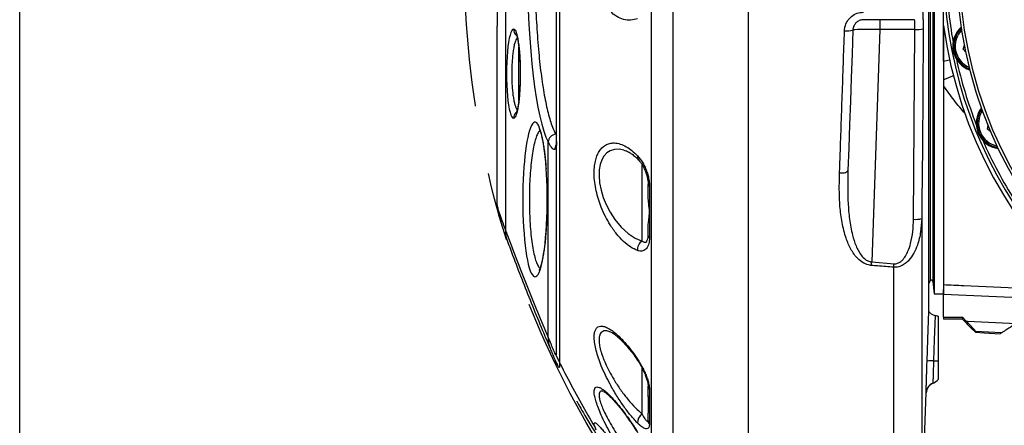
# Model space of a CAD drawing. Extents: x 0 to 8410, y 0 to 5940.
# Tile 41 of 158: x 618 to 983, y 4253 to 4403. Entities that reach past the tile are written whole.
import ezdxf

# ---------------------------------------------------------------- set-up
doc = ezdxf.new("R2010")
doc.units = 0
doc.header["$LTSCALE"] = 10
doc.linetypes.add('CENTERX2', pattern=[20.32, 12.7, -2.54, 2.54, -2.54])
doc.layers.get('0').update_dxf_attribs({"linetype": 'CONTINUOUS'})
doc.styles.add('SLDTEXTSTYLE0', font='TXT', dxfattribs={"width": 0.605})
doc.dimstyles.new('SLDDIMSTYLE1', dxfattribs={"dimtxt": 50, "dimasz": 50, "dimexe": 0, "dimexo": 0.0625, "dimgap": 12.5, "dimtad": 1, "dimdec": 1, "dimrnd": 1e-09, "dimzin": 12, "dimtxsty": 'SLDTEXTSTYLE0', "dimsah": 1, "dimcen": 0.09, "dimazin": 3, "dimtfac": 1, "dimtofl": 0, "dimtmove": 0, "dimatfit": 3, "dimtolj": 1, "dimtzin": 12})
doc.dimstyles.new('SLDDIMSTYLE6', dxfattribs={"dimtxt": 50, "dimasz": 50, "dimexe": 0, "dimexo": 0.0625, "dimgap": 12.5, "dimtad": 0, "dimtih": 1, "dimtoh": 1, "dimdec": 1, "dimrnd": 1e-09, "dimzin": 12, "dimtxsty": 'SLDTEXTSTYLE0', "dimblk1": 'NONE', "dimsah": 1, "dimcen": 0, "dimazin": 3, "dimtfac": 1, "dimtmove": 0, "dimatfit": 3, "dimtolj": 1, "dimtzin": 12})

# ---------------------------------------------------------------- blocks, each defined once
blk = doc.blocks.new('_D_19')
at = {"color": 7, "linetype": 'CONTINUOUS'}
for p, q in [((857.73, 4784.47), (645.25, 4784.47)), ((921.65, 4697.25), (857.73, 4784.47)), ((1323.64, 4148.79), (921.65, 4697.25))]:
    blk.add_line(p, q, dxfattribs=at)
blk.add_solid([(921.65, 4697.25), (898.15, 4742.01), (886.05, 4733.15)], dxfattribs=at)
at = {"color": 7, "linetype": 'CONTINUOUS', "char_height": 50, "attachment_point": 1, "style": 'SLDTEXTSTYLE0'}
for s, insert in [('%%c', (645.25, 4848.92)), ('680', (718.15, 4849.06))]:
    blk.add_mtext(s, dxfattribs=dict(at, insert=insert))
blk = doc.blocks.new('_NONE')
blk = doc.blocks.new('_D_21')
at = {"color": 7, "linetype": 'CONTINUOUS'}
for p, q in [((617.65, 4028.63), (617.65, 4923.91)), ((1627.65, 4028.63), (1627.65, 4923.91)), ((1627.65, 4908.91), (617.65, 4908.91))]:
    blk.add_line(p, q, dxfattribs=at)
for points in [[(617.65, 4908.91), (667.65, 4901.41), (667.65, 4916.41)], [(1627.65, 4908.91), (1577.65, 4916.41), (1577.65, 4901.41)]]:
    blk.add_solid(points, dxfattribs=at)
at = {"color": 7, "linetype": 'CONTINUOUS', "insert": (1046.26, 4973.37), "char_height": 50, "attachment_point": 1, "style": 'SLDTEXTSTYLE0'}
blk.add_mtext('1010', dxfattribs=at)

msp = doc.modelspace()

# ---------------------------------------------------------------- linework, layer by layer
at = {"color": 7, "linetype": 'CONTINUOUS'}
for p, q in [((887.648021, 4637.196352), (887.648021, 4208.847095)), ((954.657396, 4294.986059), (954.657396, 4554.117014)), ((956.648027, 4544.52162), (956.648027, 4315.56802)), ((960.148027, 4400.891353), (960.148027, 4445.152094)), ((941.788917, 4403.021623), (930.51078, 4403.021623)), ((949.330425, 4403.021623), (949.028944, 4403.021623)), ((794.648012, 4334.374954), (794.648012, 4400.617649)), ((960.148027, 4400.891353), (960.148027, 4315.56802)), ((967.415696, 4392.144014), (967.916688, 4393.620064)), ((968.443339, 4390.972425), (967.415696, 4392.144014)), ((802.946826, 4390.02185), (802.648028, 4390.02185)), ((802.648028, 4376.021673), (802.648028, 4390.02185)), ((802.648028, 4376.021673), (802.952995, 4376.021673)), ((976.422375, 4362.453033), (976.625805, 4363.998224)), ((977.658873, 4361.504366), (976.422375, 4362.453033)), ((850.648006, 4337.463905), (850.648006, 4341.996242)), ((850.648006, 4322.954227), (850.648006, 4327.308466)), ((956.648027, 4315.56802), (956.648027, 4301.521828)), ((960.148027, 4315.56802), (960.148027, 4301.521828)), ((954.657396, 4305.185844), (955.203121, 4306.249906)), ((956.144994, 4306.076576), (956.648027, 4301.521828)), ((956.648027, 4301.521828), (960.148027, 4301.521828)), ((960.148027, 4292.824079), (960.148027, 4301.25766)), ((957.142969, 4293.293526), (957.129081, 4293.299963)), ((957.129081, 4293.299963), (957.142969, 4293.293526)), ((960.148027, 4292.824079), (960.148027, 4292.056133)), ((967.148026, 4292.871048), (968.578314, 4291.372587)), ((967.148026, 4292.871048), (967.148026, 4292.056133)), ((967.148026, 4292.056133), (960.148027, 4292.056133)), ((972.005268, 4287.486603), (972.005268, 4287.197639)), ((972.005268, 4287.197639), (975.148027, 4287.032892)), ((975.148027, 4286.999752), (975.148027, 4287.032892)), ((975.148027, 4286.999752), (981.1111, 4286.687185)), ((850.648006, 4264.112284), (850.648006, 4267.259886)), ((850.648006, 4263.703396), (850.648006, 4257.198383)), ((952.027118, 4216.604997), (953.708535, 4264.754583)), ((850.648006, 4254.394819), (850.648006, 4257.228662))]:
    msp.add_line(p, q, dxfattribs=at)
at = {"color": 8, "linetype": 'CONTINUOUS'}
for p, q in [((955.203121, 4539.793541), (955.203121, 4319.749643)), ((956.144994, 4539.966871), (956.144994, 4319.59634)), ((797.725936, 4520.981838), (797.725936, 4325.05994)), ((936.496174, 4403.021623), (936.496174, 4399.370243)), ((936.496174, 4399.370243), (933.489447, 4313.269188)), ((949.549427, 4399.370243), (936.496174, 4399.370243)), ((949.028944, 4329.094936), (949.549427, 4399.370243)), ((802.674075, 4390.02185), (802.674075, 4393.026163)), ((802.674075, 4373.04454), (802.674075, 4376.021673)), ((816.37617, 4360.580732), (816.648027, 4360.159685)), ((813.570102, 4285.28433), (813.570102, 4357.714941)), ((848.424485, 4321.017076), (848.424485, 4349.317362)), ((952.027118, 4329.308798), (952.027118, 4216.604997)), ((955.203121, 4319.749643), (955.203121, 4306.249906)), ((956.144994, 4319.59634), (956.144994, 4306.076576)), ((933.489447, 4313.269188), (941.788917, 4312.611629)), ((941.684207, 4206.960251), (941.684207, 4311.323215)), ((1015.823355, 4298.701097), (960.148027, 4301.25766)), ((981.622537, 4287.006904), (972.005268, 4287.486603)), ((848.424485, 4256.855537), (848.424485, 4273.916771)), ((956.310844, 4268.366386), (956.298491, 4268.366625)), ((953.683724, 4264.752199), (953.683456, 4264.799406)), ((953.697016, 4264.754822), (953.683724, 4264.752199))]:
    msp.add_line(p, q, dxfattribs=at)
at = {"color": 7, "linetype": 'CONTINUOUS', "flags": 128}
for points in [[(926.513215, 4399.161388), (926.203912, 4390.3039), (925.896635, 4381.504824), (925.591936, 4372.779419), (925.290351, 4364.143183), (924.992418, 4355.611374), (924.698656, 4347.199251)], [(972.005268, 4287.197639), (970.410635, 4288.79266), (967.148026, 4292.056133)], [(981.622537, 4287.006904), (981.167948, 4286.722709), (981.1111, 4286.687185)]]:
    msp.add_lwpolyline(points, dxfattribs=at)
at = {"color": 8, "linetype": 'CONTINUOUS', "flags": 128}
for points in [[(802.94018, 4390.790035), (802.911808, 4390.633394), (802.914044, 4390.537073)], [(960.148027, 4387.691309), (961.774056, 4388.026764), (962.404987, 4388.119509)], [(802.913924, 4375.505258), (802.911808, 4375.410129), (802.94018, 4375.253488)], [(841.647109, 4354.688694), (839.897534, 4355.035116), (838.178863, 4354.958822), (836.553296, 4354.439546), (835.327169, 4353.637268), (834.241738, 4352.452804), (833.457639, 4351.090719), (832.861026, 4349.395086), (832.510432, 4347.459604), (832.416435, 4345.230629), (832.628717, 4342.64188), (833.178362, 4339.860966), (833.991011, 4337.18877), (835.067173, 4334.539463), (836.560657, 4331.662227), (838.296493, 4328.996231), (840.663781, 4326.133062), (843.245258, 4323.770573), (845.8034, 4322.089006), (848.424485, 4321.017076), (848.424485, 4321.017076)], [(921.595787, 4346.234848), (922.190701, 4346.230556), (922.766229, 4346.268703), (923.299646, 4346.34762), (923.769822, 4346.464445), (924.158206, 4346.61441), (924.449434, 4346.791794), (924.631988, 4346.989204), (924.698656, 4347.199251)], [(954.031041, 4276.512672), (954.302465, 4284.499695), (954.657396, 4294.986059)], [(956.554209, 4276.598026), (956.829359, 4284.584572), (957.129081, 4293.299963)], [(968.578314, 4291.372587), (968.988498, 4291.352083), (987.125417, 4290.445377)]]:
    msp.add_lwpolyline(points, dxfattribs=at)
at = {"color": 7, "linetype": 'CENTERX2'}
msp.add_circle((1122.648021, 4423.021738), 340, dxfattribs=at)
at = {"color": 7, "linetype": 'CONTINUOUS'}
for radius in [157.5, 157.5, 156.5]:
    msp.add_circle((1122.648021, 4423.021738), radius, dxfattribs=at)
for centre, radius, start, end in [((1122.648021, 4423.021738), 162.5, 180, 30.11243357), ((1122.648021, 4423.021738), 161.5, 181.11039912, 190.13960088), ((1122.648021, 4423.021738), 164, 187.75519834, 352.24480166), ((973.078266, 4393.270464), 9.5, 131.50148569, 250.99851431), ((973.078266, 4393.270464), 9.135, 133.01034368, 249.48965632), ((1122.648021, 4423.021738), 161.5, 192.36039912, 201.38960088), ((981.756392, 4364.662514), 9.5, 142.75148569, 262.24851431), ((981.756392, 4364.662514), 9.135, 144.26034368, 260.73965632), ((1122.648021, 4423.021738), 161.5, 203.61039912, 212.63960088), ((955.648021, 4306.021738), 0.5, 6.30195741, 152.84687536), ((957.706189, 4264.617634), 4, 110.40900661, 178.01757065), ((957.681082, 4264.613505), 3.999684, 110.22301866, 149.37180812), ((954.915507, 4272.115107), 4, 290.40162275, 295.64064826)]:
    msp.add_arc(centre, radius, start, end, dxfattribs=at)
at = {"color": 8, "linetype": 'CONTINUOUS'}
for centre, radius, start, end in [((803.749681, 4399.527625), 3.012613, 179.89167026, 229.9895065), ((924.440355, 4406.06372), 7.206867, 261.78312207, 286.71569469), ((950.269285, 4408.880705), 9.537667, 265.67146791, 283.82018166), ((973.078266, 4393.270464), 8.635, 135.32099693, 247.17900307), ((971.684391, 4356.415802), 26.946878, 106.98409087, 115.34799616), ((981.756392, 4364.662514), 8.635, 146.57099693, 258.42900307), ((803.752175, 4366.515321), 3.015106, 134.57381942, 180.09727352), ((816.642359, 4357.513401), 3.07886, 94.95981799, 176.24676999), ((818.970645, 4354.890083), 3.000477, 143.3666643, 180.0941759), ((848.264903, 4352.194058), 1.632051, 165.05577279, 222.43313638), ((851.496183, 4342.119015), 0.857016, 188.23630182, 246.72058889), ((949.865374, 4338.491814), 9.43403, 264.91342782, 283.24663479), ((806.069141, 4324.487142), 8.362844, 176.07255178, 199.94387177), ((851.708839, 4323.043844), 1.064612, 184.82876787, 238.81038719), ((850.087674, 4318.005051), 3.440712, 118.90673658, 188.86368536), ((577.094804, 4341.746311), 357.530542, 355.2255696, 355.43158161), ((572.129181, 4342.005716), 370.826553, 355.25387307, 355.45360017), ((822.272029, 4284.769349), 8.717151, 176.61317617, 203.09187542), ((847.161834, 4277.068687), 0.519093, 155.87473747, 211.91735917), ((955.686756, 4264.904345), 11.725812, 85.75748842, 98.11744144), ((957.426133, 4322.18628), 45.596592, 268.90429088, 270.90714999), ((852.584692, 4267.291291), 1.936941, 180.92901754, 222.5396841), ((954.915667, 4272.119991), 3.999994, 290.2249175, 323.90973502), ((957.680769, 4264.613429), 3.999452, 149.3685826, 178.011591), ((850.231018, 4253.798882), 3.550592, 120.5837842, 183.76333187), ((852.840557, 4254.417142), 2.192665, 180.58332862, 219.86272852)]:
    msp.add_arc(centre, radius, start, end, dxfattribs=at)
for centre, major_axis, ratio, start_param, end_param in [((816.632806, 4423.021738), (0, 68.109319), 0.1583898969, 0.2878624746, 2.853730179), ((800.732899, 4383.021738), (0, 16.51155), 0.1586482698, 6.2815903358, 9.4263729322), ((936.514433, 4399.021738), (10.001227, -0.139344), 0.0348259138, 1.5731074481, 3.1408620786), ((808.67647, 4336.419198), (0, 28.62355), 0.1584462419, 5.126541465, 7.853981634), ((808.67647, 4336.419198), (0, 28.62355), 0.1584462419, 1.5707963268, 4.4739833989)]:
    msp.add_ellipse(centre, major_axis=major_axis, ratio=ratio, start_param=start_param, end_param=end_param, dxfattribs=at)
at = {"color": 7, "linetype": 'CONTINUOUS'}
for centre, major_axis, ratio, start_param, end_param in [((808.67647, 4336.419198), (0, 28.62355), 0.1584462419, 4.4739833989, 5.126541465), ((-234.003306, 4423.021738), (2499.627748, -49.597883), 0.0485063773, 5.2114220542, 5.21461253)]:
    msp.add_ellipse(centre, major_axis=major_axis, ratio=ratio, start_param=start_param, end_param=end_param, dxfattribs=at)
at = {"color": 8, "linetype": 'CONTINUOUS'}
for points, knots in [([(859.801998, 4634.013941), (859.801103, 4634.008027), (859.798997, 4633.994111), (859.802726, 4633.538114), (859.80568, 4632.712356), (859.804614, 4631.497557), (859.799632, 4629.908628), (859.799881, 4627.941388), (859.797399, 4625.138208), (859.793747, 4621.21556), (859.795292, 4615.832416), (859.800254, 4609.589876), (859.806265, 4602.502749), (859.807496, 4595.296746), (859.80702, 4588.226188), (859.803171, 4581.508972), (859.79912, 4574.512034), (859.801837, 4567.229737), (859.806536, 4559.768055), (859.806047, 4552.06327), (859.802627, 4542.948569), (859.798992, 4532.225862), (859.797083, 4519.757361), (859.794252, 4506.890418), (859.798013, 4493.64876), (859.800857, 4480.08713), (859.801814, 4466.238444), (859.803151, 4452.164706), (859.800788, 4438.006271), (859.800528, 4423.7862), (859.800866, 4409.563215), (859.803003, 4395.374213), (859.801967, 4381.284336), (859.801112, 4367.43263), (859.798459, 4353.839564), (859.794477, 4340.560111), (859.79662, 4327.630665), (859.798831, 4315.112225), (859.802358, 4303.128071), (859.807566, 4291.69375), (859.803487, 4280.85417), (859.798281, 4270.642154), (859.805887, 4261.10601), (859.807894, 4252.340875), (859.806349, 4244.353963), (859.801368, 4237.176905), (859.795087, 4230.832486), (859.794175, 4225.354419), (859.797286, 4220.795501), (859.798934, 4217.155687), (859.80443, 4214.660725), (859.805373, 4213.056535), (859.80117, 4212.237388), (859.801916, 4211.89645), (859.800528, 4211.997063), (859.800508, 4211.998512)], [0, 0, 0, 0, 0.0098757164, 0.0232401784, 0.0366283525, 0.0500839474, 0.0635635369, 0.07709857, 0.090658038, 0.112219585, 0.1336841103, 0.1552468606, 0.1765871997, 0.1980240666, 0.2139354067, 0.2296296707, 0.2453623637, 0.2605557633, 0.2757838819, 0.2905847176, 0.3054175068, 0.3269803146, 0.3484463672, 0.3700107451, 0.3913525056, 0.4127907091, 0.4343554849, 0.4558237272, 0.4773901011, 0.4987338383, 0.5201741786, 0.5417375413, 0.5632041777, 0.5847695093, 0.6061115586, 0.6275508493, 0.6491141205, 0.6705805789, 0.6921453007, 0.7134872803, 0.734926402, 0.7564893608, 0.7779553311, 0.7995199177, 0.8208615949, 0.8423001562, 0.8638637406, 0.8853303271, 0.9068954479, 0.9282376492, 0.9496768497, 0.9663236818, 0.9830163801, 0.9997553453, 1, 1, 1, 1]), ([(851.864477, 4216.51416), (851.866393, 4216.472303), (851.873877, 4216.308757), (851.868039, 4217.068556), (851.861825, 4218.757782), (851.857681, 4221.466464), (851.854463, 4225.046972), (851.853385, 4229.527347), (851.854485, 4234.872404), (851.860435, 4241.064585), (851.864707, 4248.103854), (851.863139, 4255.949499), (851.860474, 4264.555699), (851.858411, 4273.865783), (851.862342, 4283.839629), (851.866033, 4294.461901), (851.863254, 4305.684244), (851.858862, 4317.447439), (851.854558, 4329.67267), (851.853821, 4342.30452), (851.85605, 4355.312318), (851.857898, 4368.646871), (851.859529, 4382.241101), (851.860624, 4396.003847), (851.86016, 4409.870072), (851.859672, 4423.797888), (851.860481, 4437.742299), (851.861131, 4451.635746), (851.861294, 4465.385227), (851.85964, 4478.922507), (851.857324, 4492.19927), (851.85643, 4505.180112), (851.85679, 4517.805154), (851.858387, 4529.989818), (851.862172, 4541.671347), (851.86584, 4552.800136), (851.867432, 4563.354342), (851.867928, 4573.287832), (851.867388, 4582.53435), (851.866734, 4591.042848), (851.864162, 4598.768188), (851.859337, 4605.705021), (851.855116, 4611.827118), (851.853246, 4617.092352), (851.856174, 4621.470352), (851.864759, 4624.917476), (851.873692, 4627.478487), (851.87725, 4629.025451), (851.877541, 4629.713804), (851.870832, 4629.601457), (851.87011, 4629.589369)], [0, 0, 0, 0, 0.0076711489, 0.0299735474, 0.0522489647, 0.0736823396, 0.0951889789, 0.1167205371, 0.1382272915, 0.1596607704, 0.1810910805, 0.2025949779, 0.2241238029, 0.2456274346, 0.2670584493, 0.2884883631, 0.309991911, 0.3315203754, 0.3530240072, 0.3744541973, 0.3958849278, 0.4173890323, 0.4389180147, 0.4604221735, 0.4818530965, 0.5032854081, 0.5247910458, 0.5463213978, 0.5678268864, 0.5892593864, 0.6106913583, 0.6321963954, 0.6537263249, 0.6752312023, 0.6966630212, 0.7180950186, 0.7395999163, 0.7611300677, 0.7826349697, 0.8040667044, 0.8254973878, 0.8470009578, 0.8685295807, 0.890033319, 0.911463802, 0.9328888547, 0.9543872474, 0.9759102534, 0.9974079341, 1, 1, 1, 1]), ([(817.790677, 4571.173479), (817.790481, 4570.514064), (817.790087, 4569.19067), (817.789811, 4565.895102), (817.790085, 4561.613123), (817.790165, 4556.296647), (817.790276, 4550.065887), (817.790293, 4542.984162), (817.790293, 4534.986847), (817.790096, 4526.184868), (817.790345, 4516.679199), (817.790083, 4506.575974), (817.790168, 4495.768366), (817.790091, 4484.465607), (817.790134, 4472.772052), (817.790219, 4460.75214), (817.790196, 4448.317017), (817.790201, 4435.717568), (817.790204, 4423.109687), (817.790187, 4410.568643), (817.790251, 4397.980799), (817.790192, 4385.601178), (817.790188, 4373.532502), (817.790078, 4361.867886), (817.790165, 4350.515315), (817.790109, 4339.709093), (817.790242, 4329.556972), (817.790125, 4320.105972), (817.790285, 4311.295112), (817.7903, 4303.952135), (817.790264, 4297.830697), (817.790203, 4292.79524), (817.790122, 4288.088238), (817.789948, 4283.889441), (817.789855, 4280.37236), (817.790037, 4277.625357), (817.790413, 4275.879048), (817.790609, 4275.130019), (817.790677, 4274.86973)], [0, 0, 0, 0, 0.0289001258, 0.0580003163, 0.0877343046, 0.1176894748, 0.1467928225, 0.175897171, 0.2054133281, 0.2353614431, 0.2643416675, 0.2935217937, 0.3230141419, 0.3529361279, 0.3818604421, 0.4109870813, 0.4407489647, 0.470729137, 0.4997171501, 0.5289089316, 0.5584149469, 0.5883510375, 0.6173392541, 0.6465305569, 0.6760388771, 0.705979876, 0.7349980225, 0.764016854, 0.793446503, 0.8233060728, 0.8450629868, 0.8679405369, 0.8908176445, 0.9158920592, 0.9409661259, 0.9642134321, 0.9875641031, 1, 1, 1, 1]), ([(816.37617, 4485.462715), (816.064373, 4484.85215), (815.467306, 4483.682968), (814.618676, 4481.362983), (813.819483, 4478.708367), (813.050981, 4475.604511), (812.330493, 4472.118246), (811.665925, 4468.29636), (811.057598, 4464.155187), (810.502602, 4459.655134), (810.017444, 4454.911319), (809.605797, 4449.994597), (809.265619, 4444.925108), (808.994, 4439.632122), (808.79954, 4434.247266), (808.681912, 4428.8419), (808.638677, 4423.431043), (808.670791, 4417.9513), (808.779437, 4412.516585), (808.961485, 4407.204916), (809.213072, 4402.038081), (809.537612, 4396.970461), (809.930663, 4392.093379), (810.387319, 4387.450978), (810.904426, 4383.059733), (811.486215, 4378.899035), (812.124084, 4375.047418), (812.809791, 4371.547264), (813.540939, 4368.397019), (814.321959, 4365.607117), (815.260842, 4362.823809), (815.963443, 4361.410781), (816.37617, 4360.580732)], [0, 0, 0, 0, 0.0357570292, 0.0684718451, 0.1014147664, 0.1350757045, 0.1689867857, 0.2017027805, 0.2346517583, 0.2683399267, 0.3022859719, 0.3344834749, 0.3669088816, 0.400054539, 0.4334520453, 0.4652828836, 0.4973376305, 0.5300947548, 0.5630967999, 0.5950061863, 0.6269183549, 0.6592810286, 0.6921118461, 0.7239302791, 0.7559660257, 0.7886851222, 0.8216367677, 0.8538047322, 0.8861922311, 0.9192659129, 0.9525746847, 1, 1, 1, 1]), ([(846.688082, 4403.404762), (845.838015, 4403.170969), (844.11309, 4402.696564), (841.496476, 4403.021279), (838.91643, 4404.113965), (836.666231, 4405.901431), (834.757701, 4408.197242), (833.31058, 4410.641022), (832.159874, 4413.358367), (831.325595, 4416.190135), (830.771027, 4419.290036), (830.554388, 4422.392396), (830.64854, 4425.425511), (831.002962, 4428.223279), (831.602163, 4430.881279), (832.426751, 4433.375716), (833.481372, 4435.700023), (834.795961, 4437.870279), (836.348284, 4439.774848), (838.194796, 4441.396392), (840.267393, 4442.578872), (842.448707, 4443.178911), (844.613999, 4443.244455), (845.99251, 4442.841838), (846.688082, 4442.638685)], [0, 0, 0, 0, 0.0592406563, 0.1202089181, 0.179471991, 0.2406369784, 0.2870787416, 0.3347698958, 0.3739204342, 0.4141412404, 0.4533813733, 0.494037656, 0.5291377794, 0.5652947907, 0.5998281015, 0.6352019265, 0.6729701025, 0.7115622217, 0.7553206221, 0.8000143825, 0.851277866, 0.9037221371, 0.951419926, 1, 1, 1, 1]), ([(923.410346, 4398.930837), (923.450118, 4399.372704), (923.561158, 4400.606376), (924.364345, 4402.522172), (925.946956, 4404.321246), (928.042607, 4405.545909), (929.619011, 4405.703401), (930.406084, 4405.782034)], [0, 0, 0, 0, 0.1235377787, 0.3449118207, 0.5645091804, 0.7825665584, 1, 1, 1, 1]), ([(952.328598, 4406.012823), (952.339485, 4405.99982), (952.377526, 4405.954387), (952.439598, 4405.360971), (952.501181, 4403.935215), (952.542106, 4401.95079), (952.545769, 4400.396377), (952.5476, 4399.619152)], [0, 0, 0, 0, 0.0911351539, 0.3184138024, 0.5456197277, 0.7728046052, 1, 1, 1, 1]), ([(949.549427, 4399.370243), (949.547595, 4399.814289), (949.543932, 4400.702444), (949.502994, 4401.835541), (949.441393, 4402.649792), (949.379376, 4402.988435), (949.341318, 4403.014238), (949.330425, 4403.021623)], [0, 0, 0, 0, 0.22704285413, 0.45411824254, 0.68135318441, 0.90878986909, 1, 1, 1, 1]), ([(800.737073, 4399.533321), (800.791776, 4399.525669), (800.98549, 4399.498571), (801.315907, 4399.15566), (801.717338, 4398.300736), (802.093301, 4396.990026), (802.431996, 4395.266656), (802.723618, 4393.198103), (802.86799, 4391.592757), (802.94018, 4390.790035)], [0, 0, 0, 0, 0.0602110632, 0.2132178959, 0.366228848, 0.5240389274, 0.6818702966, 0.8409253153, 1, 1, 1, 1]), ([(921.595787, 4346.234848), (921.66028, 4348.107892), (921.853793, 4353.728029), (922.182525, 4363.274026), (922.584718, 4374.953956), (922.994274, 4386.848145), (923.271508, 4394.89898), (923.410346, 4398.930837)], [0, 0, 0, 0, 0.1102823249, 0.3309060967, 0.5522168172, 0.7757502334, 1, 1, 1, 1]), ([(952.5476, 4399.619152), (952.544411, 4397.626767), (952.528467, 4387.664824), (952.426977, 4364.22729), (952.18142, 4342.783552), (952.027118, 4329.308798)], [0, 0, 0, 0, 0.0850078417, 0.4250398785, 1, 1, 1, 1]), ([(802.093764, 4396.371652), (801.992496, 4396.256577), (801.74725, 4395.977892), (801.380389, 4395.079744), (801.009794, 4393.784369), (800.685881, 4392.144109), (800.424116, 4390.268958), (800.22513, 4388.17083), (800.097834, 4385.965837), (800.041255, 4383.666763), (800.056706, 4381.389187), (800.143, 4379.144037), (800.295516, 4377.031653), (800.513094, 4375.066555), (800.787173, 4373.331196), (801.115392, 4371.839321), (801.486854, 4370.680205), (801.818182, 4369.940659), (802.026684, 4369.740972), (802.093109, 4369.677355)], [0, 0, 0, 0, 0.0443169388, 0.107324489, 0.1722056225, 0.2343766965, 0.2984194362, 0.3594538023, 0.4223197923, 0.4823452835, 0.5441443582, 0.6037053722, 0.6649928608, 0.7248059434, 0.7863135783, 0.8469758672, 0.9093388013, 0.9711170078, 1, 1, 1, 1]), ([(802.94018, 4390.790035), (803.033126, 4389.371943), (803.183601, 4387.076116), (803.243158, 4383.620711), (803.221344, 4380.751521), (803.126513, 4377.899507), (803.002883, 4376.143896), (802.94018, 4375.253488)], [0, 0, 0, 0, 0.2846503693, 0.4608361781, 0.6421598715, 0.8185113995, 1, 1, 1, 1]), ([(968.215992, 4368.190815), (966.810993, 4369.823855), (963.968115, 4373.128153), (961.43117, 4376.726845), (960.148027, 4378.547003)], [0, 0, 0, 0, 0.4942171, 1, 1, 1, 1]), ([(802.94018, 4375.253488), (802.900654, 4374.791522), (802.794739, 4373.553644), (802.574363, 4371.726215), (802.273442, 4369.894976), (801.928253, 4368.419202), (801.550981, 4367.334242), (801.149859, 4366.645697), (800.874669, 4366.555367), (800.737073, 4366.510202)], [0, 0, 0, 0, 0.09060286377, 0.24277820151, 0.39493034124, 0.54617308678, 0.69740356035, 0.84870005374, 1, 1, 1, 1]), ([(810.557773, 4361.820747), (810.379804, 4361.695417), (809.944879, 4361.389131), (809.284423, 4360.041208), (808.599314, 4357.962056), (807.990208, 4355.210048), (807.472907, 4351.940156), (807.063743, 4348.215816), (806.781911, 4344.308807), (806.614249, 4340.33621), (806.59362, 4337.724859), (806.583305, 4336.419155)], [0, 0, 0, 0, 0.0825375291, 0.201707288, 0.320870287, 0.4392196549, 0.5575534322, 0.674241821, 0.7909146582, 0.89545501, 1, 1, 1, 1]), ([(815.970173, 4354.885151), (815.874012, 4354.882532), (815.55241, 4354.873774), (814.813461, 4355.543854), (813.986938, 4356.987085), (813.570102, 4357.714941)], [0, 0, 0, 0, 0.1745275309, 0.5836943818, 1, 1, 1, 1]), ([(816.648027, 4357.85823), (816.631265, 4357.260114), (816.599831, 4356.138421), (816.366495, 4355.169522), (816.102651, 4354.980208), (815.970173, 4354.885151)], [0, 0, 0, 0, 0.3625586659, 0.6799337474, 1, 1, 1, 1]), ([(846.688052, 4317.474892), (845.825509, 4317.868709), (844.100375, 4318.656365), (841.470266, 4320.787338), (838.903215, 4323.560176), (836.645092, 4326.734939), (834.750375, 4330.096307), (833.296667, 4333.296499), (832.155182, 4336.509001), (831.314156, 4339.637282), (830.768954, 4342.779638), (830.548743, 4345.720628), (830.647807, 4348.352422), (831.001759, 4350.625537), (831.60164, 4352.580302), (832.42826, 4354.255024), (833.481403, 4355.600765), (834.800374, 4356.641885), (836.349409, 4357.266625), (838.203431, 4357.439365), (840.270961, 4357.051943), (842.459212, 4356.063947), (844.618115, 4354.609119), (845.998075, 4353.279657), (846.688052, 4352.614929)], [0, 0, 0, 0, 0.0600921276, 0.1201876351, 0.1804110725, 0.2405945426, 0.287682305, 0.3347306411, 0.374431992, 0.4141037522, 0.4540600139, 0.4939967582, 0.5296225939, 0.5652552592, 0.6001920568, 0.6351445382, 0.6732999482, 0.7114762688, 0.7556848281, 0.7999128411, 0.8517564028, 0.9036173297, 0.9518088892, 1, 1, 1, 1]), ([(846.688052, 4352.614929), (847.36428, 4351.799218), (848.379572, 4350.574505), (849.491993, 4348.358898), (850.195317, 4346.593423), (850.727483, 4344.756427), (851.082627, 4342.971289), (851.133536, 4341.856174), (851.157477, 4341.33177)], [0, 0, 0, 0, 0.2958495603, 0.4441902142, 0.5924655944, 0.7337440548, 0.8747880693, 1, 1, 1, 1]), ([(933.384752, 4311.987926), (933.199339, 4312.007697), (932.250648, 4312.108858), (931.232258, 4312.481017), (929.744424, 4313.294148), (928.392939, 4314.369323), (926.904738, 4316.141627), (925.34705, 4318.657544), (923.740193, 4322.535495), (922.407731, 4327.840029), (921.656117, 4333.865571), (921.429902, 4340.002982), (921.540557, 4344.159981), (921.595787, 4346.234848)], [0, 0, 0, 0, 0.0132256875, 0.0676712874, 0.0755134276, 0.1372928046, 0.194983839, 0.2528041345, 0.367698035, 0.5249761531, 0.6830605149, 0.8418072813, 1, 1, 1, 1]), ([(924.698656, 4347.199251), (924.645993, 4345.181395), (924.540559, 4341.141556), (924.688604, 4335.115543), (925.186147, 4329.112777), (926.121106, 4323.783513), (927.341135, 4319.887367), (928.519274, 4317.386804), (929.631878, 4315.645562), (930.939696, 4314.276736), (932.183136, 4313.571183), (932.992835, 4313.331758), (933.34667, 4313.287177), (933.489447, 4313.269188)], [0, 0, 0, 0, 0.1618503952, 0.3240319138, 0.4878999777, 0.6529655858, 0.7678687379, 0.8231918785, 0.8793052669, 0.9356064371, 0.9727901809, 0.9890205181, 1, 1, 1, 1]), ([(851.157477, 4341.33177), (851.157476, 4339.501662), (851.157474, 4332.96232), (851.157493, 4326.666778), (851.157507, 4322.133114)], [0, 0, 0, 0, 0.2798612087, 1, 1, 1, 1]), ([(806.583305, 4336.419155), (806.589434, 4335.409592), (806.601691, 4333.390401), (806.711795, 4329.992061), (806.925221, 4326.312778), (807.276587, 4322.516682), (807.734457, 4319.118579), (808.284847, 4316.184101), (808.916248, 4313.802161), (809.613977, 4312.082529), (810.168427, 4311.15495), (810.487803, 4311.035563), (810.551902, 4311.011602)], [0, 0, 0, 0, 0.0809150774, 0.1618354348, 0.2763190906, 0.3908077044, 0.5054300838, 0.6200656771, 0.7362605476, 0.8524606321, 0.9703885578, 1, 1, 1, 1]), ([(794.648012, 4334.374954), (794.685538, 4334.096588), (794.76095, 4333.537178), (795.375111, 4331.538458), (796.32184, 4328.784431), (797.256734, 4326.304542), (797.725936, 4325.05994)], [0, 0, 0, 0, 0.2444353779, 0.4912218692, 0.7446554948, 1, 1, 1, 1]), ([(952.027118, 4329.308798), (951.940577, 4327.672715), (951.765512, 4324.363034), (950.719667, 4320.023534), (949.20357, 4316.501919), (947.62952, 4314.204027), (945.994258, 4312.673928), (944.414419, 4311.730778), (942.921138, 4311.307026), (941.988055, 4311.319239), (941.684207, 4311.323215)], [0, 0, 0, 0, 0.2157171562, 0.4363806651, 0.5841623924, 0.7193869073, 0.8000987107, 0.8773809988, 0.9600704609, 1, 1, 1, 1]), ([(941.788917, 4312.611629), (942.00197, 4312.608167), (942.665616, 4312.597381), (943.737455, 4312.999457), (944.980078, 4313.976321), (946.082437, 4315.427291), (947.129294, 4317.532156), (948.12646, 4320.566753), (948.857302, 4324.540643), (948.971698, 4327.575993), (949.028944, 4329.094936)], [0, 0, 0, 0, 0.0326440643, 0.1016842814, 0.1700894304, 0.2743442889, 0.3792538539, 0.5316200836, 0.7656142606, 1, 1, 1, 1]), ([(797.725936, 4325.05994), (799.034173, 4321.546384), (801.650935, 4314.518497), (805.605803, 4304.456678), (809.576737, 4294.671059), (812.238916, 4288.413392), (813.570102, 4285.28433)], [0, 0, 0, 0, 0.250054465, 0.5001640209, 0.7500638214, 1, 1, 1, 1]), ([(851.157507, 4322.133114), (851.100082, 4321.42421), (850.970289, 4319.821932), (850.084652, 4318.161256), (848.7513, 4317.205242), (847.525008, 4317.191924), (846.808012, 4317.434334), (846.688052, 4317.474892)], [0, 0, 0, 0, 0.195078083, 0.4409197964, 0.6898600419, 0.9481110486, 1, 1, 1, 1]), ([(848.424485, 4321.017076), (848.772105, 4320.81822), (849.403204, 4320.4572), (850.023362, 4320.689697), (850.215597, 4321.157134), (850.2736, 4321.298172)], [0, 0, 0, 0, 0.4612854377, 0.8374565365, 1, 1, 1, 1]), ([(941.684207, 4311.323215), (939.690617, 4311.482506), (936.92409, 4311.703556), (934.157662, 4311.925826), (933.384752, 4311.987926)], [0, 0, 0, 0, 0.7206105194, 1, 1, 1, 1]), ([(960.148027, 4304.881622), (962.641075, 4304.765876), (979.820169, 4303.968295), (996.99938, 4303.175456), (1011.685526, 4302.497675)], [0, 0, 0, 0, 0.1451210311, 1, 1, 1, 1]), ([(846.688082, 4253.565838), (845.825352, 4254.507061), (844.09983, 4256.389576), (841.469696, 4259.880547), (838.903019, 4263.74921), (836.645949, 4267.64226), (834.752808, 4271.373747), (833.300927, 4274.652183), (832.16086, 4277.696359), (831.321174, 4280.451454), (830.777273, 4282.988463), (830.557952, 4285.140346), (830.657511, 4286.839944), (831.01171, 4288.102008), (831.611643, 4288.961621), (832.438369, 4289.456657), (833.491634, 4289.554462), (834.810553, 4289.239808), (836.359623, 4288.463579), (838.21323, 4287.143073), (840.280427, 4285.274842), (842.466977, 4282.903969), (844.622456, 4280.240162), (845.999552, 4278.267275), (846.688082, 4277.280857)], [0, 0, 0, 0, 0.0601114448, 0.1202271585, 0.1804671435, 0.2406659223, 0.2877442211, 0.3347852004, 0.3744867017, 0.4141589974, 0.4541151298, 0.4940506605, 0.529686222, 0.5653284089, 0.6002908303, 0.6352675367, 0.6734439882, 0.7116403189, 0.7558551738, 0.8000928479, 0.8519432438, 0.9038100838, 0.9519062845, 1, 1, 1, 1]), ([(813.570102, 4285.28433), (813.889397, 4284.511213), (814.528975, 4282.962589), (815.237671, 4281.148918), (815.778882, 4279.839299), (816.172304, 4279.077425), (816.454779, 4278.747661), (816.620065, 4278.86184), (816.639127, 4279.275478), (816.648027, 4279.468586)], [0, 0, 0, 0, 0.1699785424, 0.3404826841, 0.4729871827, 0.6063405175, 0.7425360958, 0.8798019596, 1, 1, 1, 1]), ([(836.093029, 4287.56385), (835.836004, 4287.637231), (835.153036, 4287.83222), (834.26164, 4287.757719), (833.426707, 4287.372115), (832.833906, 4286.647477), (832.473084, 4285.562511), (832.375882, 4284.092011), (832.587799, 4282.20696), (833.130354, 4279.988719), (833.96726, 4277.562551), (835.099502, 4274.908249), (836.546403, 4272.039373), (838.419972, 4268.818391), (840.667725, 4265.452084), (843.205599, 4262.170194), (845.82916, 4259.210506), (847.551891, 4257.64732), (848.424485, 4256.855537)], [0, 0, 0, 0, 0.0334337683, 0.0888405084, 0.1378689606, 0.1881375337, 0.2375255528, 0.28855096, 0.3437424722, 0.4012431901, 0.4569426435, 0.5143764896, 0.5813214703, 0.6502152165, 0.7364569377, 0.8254678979, 0.9115963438, 1, 1, 1, 1]), ([(846.688082, 4277.280857), (847.364232, 4276.19736), (848.379366, 4274.570657), (849.492122, 4272.171955), (850.195646, 4270.399616), (850.727755, 4268.707306), (851.082807, 4267.187267), (851.133647, 4266.367102), (851.157536, 4265.981724)], [0, 0, 0, 0, 0.2960014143, 0.4444001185, 0.5927478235, 0.7340211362, 0.8750220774, 1, 1, 1, 1]), ([(956.298491, 4268.366625), (956.299298, 4268.460517), (956.300912, 4268.648371), (956.333749, 4269.787728), (956.378088, 4271.242433), (956.435675, 4273.065109), (956.505698, 4275.178289), (956.546441, 4276.370671), (956.554209, 4276.598026)], [0, 0, 0, 0, 0.2206081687, 0.4413793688, 0.5045285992, 0.7262451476, 0.9478024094, 1, 1, 1, 1]), ([(846.688112, 4234.280874), (845.8256, 4235.427264), (844.100533, 4237.720102), (841.470267, 4241.628728), (838.903297, 4245.749818), (836.644865, 4249.70043), (834.750334, 4253.324938), (833.296764, 4256.383581), (832.155141, 4259.100214), (831.314216, 4261.446414), (830.768833, 4263.472378), (830.548582, 4265.05041), (830.647678, 4266.137501), (831.001685, 4266.781728), (831.601779, 4267.011677), (832.42839, 4266.863907), (833.481654, 4266.315392), (834.800616, 4265.332511), (836.349917, 4263.902099), (838.204024, 4261.923093), (840.271532, 4259.44572), (842.459835, 4256.554248), (844.618444, 4253.478187), (845.998206, 4251.326475), (846.688082, 4250.250627)], [0, 0, 0, 0, 0.0600928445, 0.120188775, 0.1804162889, 0.2405989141, 0.2876849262, 0.3347298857, 0.3744337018, 0.4141107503, 0.4540695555, 0.494011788, 0.5296409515, 0.5652766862, 0.6002074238, 0.6351556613, 0.6733123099, 0.7114910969, 0.7557006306, 0.7999319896, 0.8517778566, 0.9036384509, 0.9518196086, 1, 1, 1, 1]), ([(834.009191, 4265.311291), (833.817425, 4265.360678), (833.346102, 4265.482063), (832.827918, 4265.292467), (832.462247, 4264.759081), (832.366915, 4263.816573), (832.579351, 4262.436197), (833.123513, 4260.657426), (833.961676, 4258.585047), (835.09548, 4256.204958), (836.543858, 4253.516917), (838.419107, 4250.371922), (840.667975, 4246.938663), (843.206306, 4243.419599), (845.829825, 4240.081884), (847.552112, 4238.156329), (848.424485, 4237.180998)], [0, 0, 0, 0, 0.0384322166, 0.0944588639, 0.1495314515, 0.2064378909, 0.2680087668, 0.3321534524, 0.3942960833, 0.458368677, 0.5330593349, 0.6099207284, 0.7061030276, 0.8053693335, 0.901415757, 1, 1, 1, 1]), ([(851.157536, 4265.981724), (851.157537, 4264.702528), (851.157539, 4260.127325), (851.15752, 4255.991343), (851.157507, 4253.011753)], [0, 0, 0, 0, 0.2795933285, 1, 1, 1, 1]), ([(848.424485, 4256.855537), (848.777, 4256.234665), (849.41611, 4255.109025), (850.118129, 4254.272164), (850.553717, 4253.993111), (850.619175, 4254.271988), (850.648006, 4254.394819)], [0, 0, 0, 0, 0.3060254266, 0.5548235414, 0.8039234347, 1, 1, 1, 1]), ([(831.370076, 4250.927498), (831.166798, 4251.425692), (830.760336, 4252.421848), (830.556959, 4253.313922), (830.652824, 4253.73128), (831.008578, 4253.717854), (831.608962, 4253.301644), (832.436086, 4252.513764), (833.489702, 4251.34342), (834.80919, 4249.738741), (836.358906, 4247.723516), (838.213257, 4245.185218), (840.281103, 4242.225488), (842.467716, 4238.966556), (844.622993, 4235.647833), (845.999767, 4233.440312), (846.688142, 4232.336571)], [0, 0, 0, 0, 0.0682442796, 0.1364567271, 0.1972847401, 0.2581240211, 0.3177543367, 0.3774131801, 0.4425699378, 0.5077635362, 0.5832679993, 0.6588109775, 0.7473257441, 0.8358696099, 0.9179362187, 1, 1, 1, 1]), ([(851.157507, 4253.011753), (851.100143, 4252.60031), (850.97047, 4251.670215), (850.0859, 4251.30372), (848.753466, 4251.749197), (847.526862, 4252.716556), (846.80884, 4253.443568), (846.688082, 4253.565838)], [0, 0, 0, 0, 0.1948565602, 0.4404863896, 0.6892238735, 0.9477334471, 1, 1, 1, 1])]:
    msp.add_open_spline(points, degree=3, knots=knots, dxfattribs=at)
at = {"color": 7, "linetype": 'CONTINUOUS'}
for points, knots in [([(816.648027, 4279.468586), (816.648027, 4280.123793), (816.648027, 4281.434216), (816.648027, 4284.663225), (816.648027, 4288.784143), (816.648027, 4293.869352), (816.648027, 4299.932477), (816.648027, 4306.864045), (816.648027, 4314.577625), (816.648027, 4323.004981), (816.648027, 4332.228231), (816.648027, 4342.090691), (816.648027, 4352.500593), (816.648027, 4363.363945), (816.648027, 4374.774512), (816.648027, 4386.520621), (816.648027, 4398.470261), (816.648027, 4410.531719), (816.648027, 4422.79946), (816.648027, 4435.061252), (816.648027, 4447.197825), (816.648027, 4459.112459), (816.648027, 4470.898603), (816.648027, 4482.319874), (816.648027, 4493.251973), (816.648027, 4503.63349), (816.648027, 4513.539607), (816.648027, 4522.093533), (816.648027, 4529.356236), (816.648027, 4535.589272), (816.648027, 4541.473187), (816.648027, 4547.032925), (816.648027, 4552.326687), (816.648027, 4557.176558), (816.648027, 4561.316549), (816.648027, 4564.58808), (816.648027, 4565.909249), (816.648027, 4566.574623)], [0, 0, 0, 0, 0.02951553, 0.0590314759, 0.0880231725, 0.1172202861, 0.146734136, 0.1766781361, 0.2056969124, 0.234714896, 0.2641487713, 0.2940074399, 0.3229931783, 0.3521834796, 0.3816900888, 0.4116295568, 0.4407203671, 0.4698111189, 0.4993163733, 0.5292532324, 0.5582845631, 0.5875185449, 0.6170674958, 0.6470482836, 0.6761289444, 0.705210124, 0.7347063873, 0.7646296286, 0.7869270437, 0.8092244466, 0.8331984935, 0.8571725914, 0.8823152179, 0.9113162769, 0.9405230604, 0.9700458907, 1, 1, 1, 1]), ([(794.648012, 4445.425798), (794.650945, 4442.437963), (794.656858, 4436.41314), (794.671554, 4428.157244), (794.672598, 4420.943869), (794.666788, 4414.806326), (794.65643, 4408.656628), (794.648849, 4403.922892), (794.648177, 4401.268761), (794.648012, 4400.617649)], [0, 0, 0, 0, 0.20419718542, 0.41175362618, 0.54525162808, 0.67963981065, 0.81686150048, 0.95507246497, 1, 1, 1, 1]), ([(930.51078, 4403.021623), (930.061012, 4402.977335), (929.160226, 4402.888634), (927.963425, 4402.199171), (927.058833, 4401.185625), (926.599382, 4400.105743), (926.535936, 4399.410401), (926.513215, 4399.161388)], [0, 0, 0, 0, 0.2176987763, 0.4360030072, 0.6555897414, 0.8766610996, 1, 1, 1, 1]), ([(949.028944, 4403.021623), (948.975739, 4403.021623), (948.842994, 4403.021623), (947.928115, 4403.021623), (946.284358, 4403.021623), (944.150446, 4403.021623), (942.576105, 4403.021623), (941.788917, 4403.021623)], [0, 0, 0, 0, 0.1436160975, 0.3583131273, 0.5723886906, 0.7861897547, 1, 1, 1, 1]), ([(960.148027, 4387.691309), (960.148027, 4389.907321), (960.148027, 4394.16021), (960.148027, 4398.593214), (960.148027, 4400.716354)], [0, 0, 0, 0, 0.5210605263, 1, 1, 1, 1]), ([(801.746091, 4397.475054), (801.743572, 4397.478961), (801.723656, 4397.509863), (801.806068, 4397.355929), (801.936343, 4396.977061), (802.13067, 4396.268939), (802.340443, 4395.26659), (802.554266, 4393.96245), (802.745789, 4392.364893), (802.87169, 4391.207161), (802.912494, 4390.553763), (802.912643, 4390.551378)], [0, 0, 0, 0, 0.0143081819, 0.1131606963, 0.2293421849, 0.3613682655, 0.5072880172, 0.6655086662, 0.8298580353, 0.9993790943, 1, 1, 1, 1]), ([(802.90859, 4390.536835), (802.94567, 4390.066747), (803.034991, 4388.934379), (803.127702, 4386.990772), (803.189416, 4384.777681), (803.202283, 4382.519979), (803.168851, 4380.270693), (803.083774, 4378.08716), (802.995996, 4376.483237), (802.923498, 4375.672265), (802.908739, 4375.507166)], [0, 0, 0, 0, 0.1015397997, 0.244593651, 0.3880893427, 0.5316779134, 0.6760534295, 0.8192741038, 0.9632075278, 1, 1, 1, 1]), ([(802.911183, 4375.497391), (802.907564, 4375.443856), (802.858582, 4374.719145), (802.72637, 4373.476298), (802.519034, 4371.838671), (802.288952, 4370.493428), (802.063358, 4369.505009), (801.879793, 4368.885217), (801.751825, 4368.57927), (801.752821, 4368.582366), (801.753184, 4368.58349)], [0, 0, 0, 0, 0.0140351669, 0.1899967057, 0.3612028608, 0.5299344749, 0.6893532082, 0.8211826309, 0.9350552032, 1, 1, 1, 1]), ([(810.195377, 4362.601568), (810.190991, 4362.606923), (810.175451, 4362.625895), (810.308044, 4362.419999), (810.517707, 4361.955857), (810.800842, 4361.173204), (811.115808, 4360.07469), (811.445309, 4358.657664), (811.76993, 4356.942118), (812.077271, 4354.957709), (812.356401, 4352.732618), (812.602945, 4350.328247), (812.732999, 4348.597286), (812.797537, 4347.738315)], [0, 0, 0, 0, 0.0278369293, 0.0986223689, 0.1783677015, 0.2669656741, 0.3628621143, 0.4640311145, 0.5686923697, 0.6755287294, 0.7836989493, 0.8926628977, 1, 1, 1, 1]), ([(816.639861, 4357.56879), (816.638667, 4357.432168), (816.635077, 4357.021155), (816.598318, 4356.63091), (816.548385, 4356.377169), (816.557042, 4356.405149), (816.559156, 4356.411983)], [0, 0, 0, 0, 0.1878805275, 0.5652160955, 0.8937921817, 1, 1, 1, 1]), ([(841.647735, 4354.702045), (841.873906, 4354.643231), (842.457517, 4354.491467), (843.559452, 4353.942124), (844.88017, 4353.067033), (846.056726, 4352.114648), (846.783464, 4351.356214), (847.047915, 4351.080229)], [0, 0, 0, 0, 0.1514417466, 0.3907797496, 0.6273748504, 0.8644059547, 1, 1, 1, 1]), ([(847.048869, 4351.086428), (847.232403, 4350.892043), (847.648632, 4350.451205), (848.330641, 4349.465229), (849.022093, 4348.223151), (849.642794, 4346.801358), (850.124167, 4345.350618), (850.448417, 4343.990824), (850.607548, 4342.894839), (850.656929, 4342.212591), (850.646931, 4341.971691), (850.646337, 4341.95738)], [0, 0, 0, 0, 0.1115732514, 0.2530324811, 0.3984813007, 0.5444263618, 0.6884570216, 0.8108411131, 0.9157930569, 0.9949976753, 1, 1, 1, 1]), ([(850.648006, 4327.308466), (850.721084, 4327.884725), (850.874326, 4329.093125), (851.235191, 4331.79352), (850.82165, 4334.707569), (850.700408, 4336.632102), (850.648006, 4337.463905)], [0, 0, 0, 0, 0.2472812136, 0.5185414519, 0.791908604, 1, 1, 1, 1]), ([(794.650754, 4334.365894), (794.655244, 4334.124374), (794.665272, 4333.58502), (794.73799, 4332.921418), (794.83932, 4332.246945), (794.983722, 4331.533063), (795.222763, 4330.545311), (795.589693, 4329.25957), (796.14373, 4327.503518), (796.835545, 4325.457882), (797.535713, 4323.467496), (798.043357, 4322.089933), (798.232069, 4321.577837)], [0, 0, 0, 0, 0.0313938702, 0.0701074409, 0.1172953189, 0.1789361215, 0.2658976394, 0.4230077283, 0.5788329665, 0.7448882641, 0.9051647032, 1, 1, 1, 1]), ([(813.044985, 4329.793264), (813.01604, 4329.066853), (812.94929, 4327.391684), (812.790343, 4324.88043), (812.580184, 4322.282606), (812.328597, 4319.855342), (812.041614, 4317.627816), (811.724711, 4315.632013), (811.38579, 4313.898336), (811.03741, 4312.459682), (810.7081, 4311.385487), (810.434258, 4310.680542), (810.22705, 4310.281726), (810.19385, 4310.23699), (810.178449, 4310.216238)], [0, 0, 0, 0, 0.070995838, 0.1637227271, 0.2563755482, 0.3488915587, 0.4411286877, 0.5328938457, 0.6238424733, 0.7134351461, 0.8007607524, 0.8747646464, 0.9419058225, 1, 1, 1, 1]), ([(850.2736, 4321.298172), (850.366414, 4321.448829), (850.587852, 4321.808265), (850.625904, 4322.533166), (850.648006, 4322.954227)], [0, 0, 0, 0, 0.4191465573, 1, 1, 1, 1]), ([(798.218568, 4321.638634), (798.94053, 4319.67455), (800.776911, 4314.678708), (803.795345, 4306.838075), (807.326173, 4297.939401), (810.826037, 4289.380722), (813.16642, 4283.913202), (814.262708, 4281.352093)], [0, 0, 0, 0, 0.1365606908, 0.3473557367, 0.567016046, 0.7971805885, 1, 1, 1, 1]), ([(960.148027, 4301.25766), (960.148027, 4301.899183), (960.148027, 4302.563742), (960.148027, 4302.996698), (960.148027, 4303.011705)], [0, 0, 0, 0, 0.9653380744, 1, 1, 1, 1]), ([(954.657396, 4294.986059), (954.705267, 4294.865915), (954.800918, 4294.625853), (955.522635, 4294.11011), (956.362268, 4293.652222), (956.958261, 4293.378434), (957.129081, 4293.299963)], [0, 0, 0, 0, 0.2884458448, 0.5763477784, 0.878574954, 1, 1, 1, 1]), ([(958.148023, 4293.183853), (958.005981, 4293.203599), (957.694282, 4293.24693), (957.337284, 4293.277103), (957.142969, 4293.293526)], [0, 0, 0, 0, 0.4557000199, 1, 1, 1, 1]), ([(958.148023, 4293.183853), (958.148023, 4290.593818), (958.148023, 4285.062011), (958.148023, 4279.534755), (958.148023, 4276.595404)], [0, 0, 0, 0, 0.4682077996, 1, 1, 1, 1]), ([(972.005268, 4287.486603), (971.965362, 4287.563617), (971.885721, 4287.717315), (971.229972, 4288.502023), (970.136222, 4289.725884), (969.122655, 4290.79722), (968.578314, 4291.372587)], [0, 0, 0, 0, 0.1998894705, 0.3989240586, 0.6771890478, 1, 1, 1, 1]), ([(987.125417, 4290.445377), (986.491728, 4290.049404), (985.226752, 4289.258957), (983.627134, 4288.259667), (982.392583, 4287.487901), (981.771044, 4287.099575), (981.652308, 4287.025482), (981.622537, 4287.006904)], [0, 0, 0, 0, 0.2649524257, 0.5289010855, 0.7295857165, 0.932197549, 1, 1, 1, 1]), ([(836.097857, 4287.586738), (836.168421, 4287.568731), (836.352668, 4287.521714), (836.953531, 4287.246184), (837.783855, 4286.743259), (838.824912, 4285.971156), (840.017798, 4284.93375), (841.344351, 4283.620179), (842.771898, 4282.040891), (844.266259, 4280.206399), (845.593637, 4278.447799), (846.404776, 4277.24485), (846.713116, 4276.787569)], [0, 0, 0, 0, 0.053066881, 0.1385608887, 0.2340688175, 0.3356647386, 0.4437502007, 0.557637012, 0.676673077, 0.7991331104, 0.9236438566, 1, 1, 1, 1]), ([(814.251681, 4281.349708), (814.490981, 4280.792434), (815.021774, 4279.556337), (815.809988, 4277.68973), (816.425105, 4276.231669), (816.945511, 4275.212832), (817.097624, 4274.915029)], [0, 0, 0, 0, 0.2239055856, 0.496648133, 0.852871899, 1, 1, 1, 1]), ([(816.256663, 4279.031088), (817.810498, 4275.949838), (822.391055, 4266.866614), (827.368083, 4257.908578), (830.882027, 4252.106712), (830.913504, 4252.054741)], [0, 0, 0, 0, 0.3372102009, 0.994062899, 1, 1, 1, 1]), ([(817.790677, 4274.86973), (817.773486, 4274.617625), (817.739104, 4274.113432), (817.462877, 4274.188101), (816.996318, 4274.960276), (816.55679, 4275.952363), (816.214298, 4276.778746), (816.153725, 4276.924898)], [0, 0, 0, 0, 0.2322181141, 0.4644210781, 0.7062238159, 0.9480433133, 1, 1, 1, 1]), ([(846.713116, 4276.789953), (846.947289, 4276.438631), (847.479854, 4275.639637), (848.26331, 4274.240493), (849.028998, 4272.683125), (849.679029, 4271.127586), (850.157291, 4269.738814), (850.457889, 4268.613238), (850.60425, 4267.846148), (850.647176, 4267.39869), (850.646465, 4267.305397), (850.646278, 4267.280866)], [0, 0, 0, 0, 0.1162106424, 0.264291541, 0.4128875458, 0.5597009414, 0.7003453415, 0.8132520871, 0.9058997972, 0.9752568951, 1, 1, 1, 1]), ([(953.683456, 4264.799406), (953.682629, 4264.828825), (953.68074, 4264.896053), (953.691583, 4265.426781), (953.712737, 4266.27984), (953.745098, 4267.45831), (953.786971, 4268.901397), (953.83795, 4270.58242), (953.896457, 4272.444475), (953.96115, 4274.439712), (954.007745, 4275.821715), (954.031041, 4276.512672)], [0, 0, 0, 0, 0.0885833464, 0.2024334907, 0.3162821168, 0.430191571, 0.5440961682, 0.658061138, 0.7720236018, 0.8860191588, 1, 1, 1, 1]), ([(958.148023, 4276.595404), (958.148023, 4275.764967), (958.148023, 4274.104051), (958.148023, 4271.984786), (958.148023, 4270.461367), (958.148023, 4269.826711), (958.148023, 4269.777772), (958.148023, 4269.763758)], [0, 0, 0, 0, 0.227022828, 0.454056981, 0.6811801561, 0.90869794, 1, 1, 1, 1]), ([(834.020277, 4265.324165), (834.018968, 4265.324778), (834.015369, 4265.326463), (834.287588, 4265.199928), (834.764079, 4264.89055), (835.46186, 4264.346701), (836.356676, 4263.542189), (837.424308, 4262.4697), (838.651796, 4261.118003), (840.004198, 4259.508639), (841.457175, 4257.65634), (842.982131, 4255.590263), (844.544926, 4253.338244), (845.780993, 4251.483831), (846.476581, 4250.362253), (846.657743, 4250.070144)], [0, 0, 0, 0, 0.03149544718, 0.08657848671, 0.14911778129, 0.21927276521, 0.29499390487, 0.37892503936, 0.46791442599, 0.56137421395, 0.65849064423, 0.75886572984, 0.86082052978, 0.96375150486, 1, 1, 1, 1]), ([(850.648006, 4257.228662), (850.721216, 4257.383304), (850.874783, 4257.707685), (851.247269, 4259.330117), (850.831706, 4261.546036), (850.704094, 4263.328741), (850.648006, 4264.112284)], [0, 0, 0, 0, 0.24521288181, 0.5143678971, 0.78655286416, 1, 1, 1, 1]), ([(824.214568, 4261.632969), (824.21382, 4261.630937), (824.202602, 4261.600451), (824.534648, 4260.978147), (825.138489, 4259.885569), (826.057783, 4258.298589), (827.212586, 4256.340293), (828.604054, 4254.007221), (830.27371, 4251.227169), (832.174544, 4248.078032), (834.365793, 4244.460021), (836.725359, 4240.575619), (839.253867, 4236.42523), (841.792047, 4232.27524), (844.117373, 4228.494616), (846.147456, 4225.216205), (847.227772, 4223.494767), (847.767731, 4222.634365)], [0, 0, 0, 0, 0.0041904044, 0.0628625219, 0.1215575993, 0.1799432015, 0.238359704, 0.3014301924, 0.3645325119, 0.4373600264, 0.510215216, 0.5929748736, 0.675744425, 0.7641375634, 0.8524895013, 0.9262718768, 1, 1, 1, 1])]:
    msp.add_open_spline(points, degree=3, knots=knots, dxfattribs=at)

# ---------------------------------------------------------------- dimensions: what is measured, and where the dimension line sits
dim = msp.add_linear_dim(base=(617.648021, 4908.914086), p1=(1627.648021, 4008.6305), p2=(617.648021, 4008.6305), dimstyle='SLDDIMSTYLE1', dxfattribs=at)
dim.commit()
dim.dimension.update_dxf_attribs({"geometry": '_D_21', "text_midpoint": (1122.648021, 4908.914086), "dimtype": 160})
dim = msp.add_diameter_dim_2p(p1=(1323.641465, 4148.792572), p2=(921.654577, 4697.250904), dimstyle='SLDDIMSTYLE6', dxfattribs=at)
dim.commit()
dim.dimension.update_dxf_attribs({"geometry": '_D_19', "text_midpoint": (738.988009, 4824.05184), "dimtype": 163})

doc.saveas('drawing.dxf')
